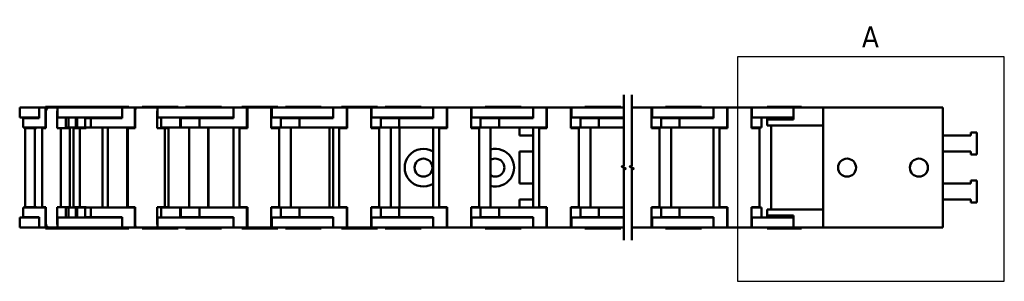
# Model space of a CAD drawing. Header units: millimetres. Extents: x 10 to 410, y -332 to 440.
# Tile 9 of 9: x 38 to 284, y 375 to 440. Entities that reach past the tile are written whole.
import ezdxf

# ---------------------------------------------------------------- set-up
doc = ezdxf.new("R2010")
doc.units = ezdxf.units.MM
for name, color, linetype, lineweight in [('상세 경계(ISO)', 7, 'Continuous', 25), ('외형선(ISO)', 7, 'Continuous', 50), ('절단선(ISO)', 1, 'Continuous', 50)]:
    doc.layers.add(name, color=color, linetype=linetype, lineweight=lineweight)
doc.styles.add('레이블 문자 (ISO)', font='tahoma.ttf')

# ---------------------------------------------------------------- blocks, each defined once
blk = doc.blocks.new('2dDetail0')
at = {"layer": '상세 경계(ISO)', "flags": 128}
blk.add_lwpolyline([(217.29, 374.69), (284.1, 374.69), (284.1, 430.83), (217.29, 430.83), (217.29, 374.69)], dxfattribs=at)
at = {"layer": '상세 경계(ISO)', "insert": (248.46, 433.2), "char_height": 5.25, "attachment_point": 7, "style": '레이블 문자 (ISO)'}
blk.add_mtext('A', dxfattribs=at)

msp = doc.modelspace()

# ---------------------------------------------------------------- linework, layer by layer
at = {"layer": '외형선(ISO)'}
for p, q in [((42.48, 418.103), (37.605, 418.103)), ((37.605, 418.103), (37.605, 415.603)), ((42.48, 418.103), (44.093, 418.103)), ((42.48, 415.503), (42.48, 418.103)), ((44.093, 418.103), (44.093, 413.103)), ((45.021, 418.103), (44.093, 418.103)), ((53.105, 418.303), (44.105, 418.303)), ((44.105, 418.303), (44.105, 418.103)), ((44.14, 413.003), (44.14, 417.103)), ((45.021, 418.103), (47.034, 418.103)), ((46.987, 417.103), (46.987, 413.003)), ((47.034, 415.603), (47.034, 418.103)), ((47.034, 418.103), (50.782, 418.103)), ((63.256, 418.103), (50.782, 418.103)), ((55.965, 418.303), (53.105, 418.303)), ((53.105, 418.303), (53.105, 418.103)), ((64.965, 418.303), (55.965, 418.303)), ((55.965, 418.303), (55.965, 418.103)), ((63.256, 418.103), (66.404, 418.103)), ((63.256, 415.503), (63.256, 418.103)), ((64.965, 418.303), (64.965, 418.103)), ((66.404, 418.103), (66.404, 413.103)), ((66.874, 418.103), (66.404, 418.103)), ((66.496, 413.003), (66.496, 417.103)), ((66.874, 418.103), (72.145, 418.103)), ((77.284, 418.303), (68.284, 418.303)), ((68.284, 418.303), (68.284, 418.103)), ((72.052, 417.103), (72.052, 413.003)), ((72.145, 415.603), (72.145, 418.103)), ((72.145, 418.103), (79.459, 418.103)), ((77.284, 418.303), (77.284, 418.103)), ((88.114, 418.303), (79.114, 418.303)), ((79.114, 418.303), (79.114, 418.103)), ((91.099, 418.103), (79.459, 418.103)), ((88.114, 418.303), (88.114, 418.103)), ((91.099, 418.103), (94.499, 418.103)), ((91.099, 415.503), (91.099, 418.103)), ((102.192, 418.303), (93.192, 418.303)), ((93.192, 418.303), (93.192, 418.103)), ((94.499, 418.103), (94.499, 413.103)), ((94.508, 418.103), (94.499, 418.103)), ((94.6, 418.103), (94.508, 418.103)), ((94.508, 413.103), (94.508, 418.103)), ((94.599, 413.003), (94.599, 417.103)), ((94.6, 418.103), (100.6, 418.103)), ((100.599, 417.103), (100.599, 413.003)), ((100.6, 418.103), (100.601, 418.103)), ((100.699, 418.103), (100.601, 418.103)), ((100.602, 417.103), (100.602, 413.003)), ((100.699, 415.603), (100.699, 418.103)), ((100.699, 418.103), (108.599, 418.103)), ((102.192, 418.303), (102.192, 418.103)), ((113.114, 418.303), (104.114, 418.303)), ((104.114, 418.303), (104.114, 418.103)), ((116.114, 418.103), (108.599, 418.103)), ((113.114, 418.303), (113.114, 418.103)), ((116.114, 418.103), (119.514, 418.103)), ((116.114, 415.503), (116.114, 418.103)), ((127.192, 418.303), (118.192, 418.303)), ((118.192, 418.303), (118.192, 418.103)), ((119.614, 418.103), (119.514, 418.103)), ((119.514, 418.103), (119.514, 413.103)), ((119.614, 418.103), (119.614, 417.103)), ((119.614, 418.103), (125.614, 418.103)), ((119.614, 413.003), (119.614, 417.103)), ((125.714, 418.103), (125.614, 418.103)), ((125.614, 417.103), (125.614, 418.103)), ((125.614, 417.103), (125.614, 413.003)), ((125.714, 415.603), (125.714, 418.103)), ((125.714, 418.103), (133.614, 418.103)), ((127.192, 418.303), (127.192, 418.103)), ((138.114, 418.303), (129.114, 418.303)), ((129.114, 418.303), (129.114, 418.103)), ((141.114, 418.103), (133.614, 418.103)), ((138.114, 418.303), (138.114, 418.103)), ((141.114, 418.103), (144.514, 418.103)), ((141.114, 415.503), (141.114, 418.103)), ((144.614, 418.103), (144.514, 418.103)), ((144.514, 418.103), (144.514, 413.103)), ((144.614, 418.103), (144.614, 417.103)), ((144.614, 418.103), (150.614, 418.103)), ((144.614, 413.003), (144.614, 417.103)), ((150.714, 418.103), (150.614, 418.103)), ((150.614, 417.103), (150.614, 418.103)), ((150.614, 417.103), (150.614, 413.003)), ((150.714, 415.603), (150.714, 418.103)), ((150.714, 418.103), (158.614, 418.103)), ((163.114, 418.303), (154.114, 418.303)), ((154.114, 418.303), (154.114, 418.103)), ((166.114, 418.103), (158.614, 418.103)), ((163.114, 418.303), (163.114, 418.103)), ((166.114, 418.103), (169.514, 418.103)), ((166.114, 415.503), (166.114, 418.103)), ((169.614, 418.103), (169.514, 418.103)), ((169.514, 418.103), (169.514, 413.103)), ((169.614, 418.103), (169.614, 417.103)), ((169.614, 418.103), (175.614, 418.103)), ((169.614, 413.003), (169.614, 417.103)), ((175.714, 418.103), (175.614, 418.103)), ((175.614, 417.103), (175.614, 418.103)), ((175.614, 417.103), (175.614, 413.003)), ((175.714, 415.603), (175.714, 418.103)), ((175.714, 418.103), (183.614, 418.103)), ((188.114, 418.303), (179.114, 418.303)), ((179.114, 418.303), (179.114, 418.103)), ((188.825, 418.103), (183.614, 418.103)), ((188.114, 418.303), (188.114, 418.103)), ((190.825, 418.103), (195.806, 418.103)), ((195.906, 418.103), (195.806, 418.103)), ((195.806, 417.103), (195.806, 418.103)), ((195.806, 417.103), (195.806, 413.003)), ((195.906, 415.603), (195.906, 418.103)), ((195.906, 418.103), (203.806, 418.103)), ((208.306, 418.303), (199.306, 418.303)), ((199.306, 418.303), (199.306, 418.103)), ((211.306, 418.103), (203.806, 418.103)), ((208.306, 418.303), (208.306, 418.103)), ((211.306, 415.503), (211.306, 418.103)), ((211.306, 418.103), (214.706, 418.103)), ((214.806, 418.103), (214.706, 418.103)), ((214.706, 418.103), (214.706, 413.103)), ((214.806, 418.103), (214.806, 417.103)), ((214.806, 418.103), (220.806, 418.103)), ((214.806, 413.003), (214.806, 417.103)), ((220.906, 418.103), (220.806, 418.103)), ((220.806, 417.103), (220.806, 418.103)), ((220.806, 417.103), (220.806, 413.003)), ((220.906, 415.603), (220.906, 418.103)), ((220.906, 418.103), (228.806, 418.103)), ((224.729, 418.303), (233.329, 418.303)), ((224.729, 418.303), (224.729, 418.103)), ((231.316, 418.103), (228.806, 418.103)), ((238.729, 418.103), (231.316, 418.103)), ((231.316, 418.103), (231.316, 415.103)), ((233.329, 418.303), (233.329, 418.103)), ((268.729, 418.103), (238.729, 418.103)), ((238.729, 418.103), (238.729, 388.103)), ((268.729, 388.103), (268.729, 418.103)), ((37.605, 415.603), (42.48, 415.603)), ((38.487, 413.103), (38.487, 415.503)), ((38.922, 415.503), (38.487, 415.503)), ((38.922, 415.503), (42.48, 415.503)), ((39.364, 415.603), (39.364, 415.503)), ((41.816, 415.603), (41.816, 415.503)), ((50.782, 415.603), (47.034, 415.603)), ((49.188, 415.603), (49.188, 413.003)), ((49.815, 413.103), (49.815, 415.603)), ((50.782, 415.603), (63.256, 415.603)), ((51.638, 413.103), (51.638, 415.603)), ((51.981, 413.103), (51.981, 415.603)), ((54.026, 415.503), (54.026, 413.103)), ((54.026, 415.503), (55.402, 415.503)), ((55.402, 413.103), (55.402, 415.503)), ((56.311, 415.503), (55.402, 415.503)), ((55.965, 415.603), (55.965, 415.503)), ((56.311, 415.503), (63.256, 415.503)), ((79.459, 415.603), (72.145, 415.603)), ((72.996, 415.603), (72.996, 413.003)), ((77.766, 413.103), (77.766, 415.603)), ((77.98, 415.503), (77.98, 413.103)), ((77.98, 415.503), (82.599, 415.503)), ((79.114, 415.603), (79.114, 415.503)), ((79.459, 415.603), (91.099, 415.603)), ((82.599, 413.103), (82.599, 415.503)), ((83.599, 415.503), (82.599, 415.503)), ((83.599, 415.503), (91.099, 415.503)), ((88.114, 415.603), (88.114, 415.503)), ((100.602, 415.603), (100.699, 415.603)), ((108.599, 415.603), (100.699, 415.603)), ((102.985, 415.503), (102.985, 413.103)), ((102.985, 415.503), (107.614, 415.503)), ((103.111, 415.503), (103.111, 415.603)), ((103.116, 415.503), (103.116, 415.603)), ((104.114, 415.603), (104.114, 415.503)), ((107.614, 413.103), (107.614, 415.503)), ((108.614, 415.503), (107.614, 415.503)), ((108.599, 415.603), (116.114, 415.603)), ((108.614, 415.503), (116.114, 415.503)), ((113.114, 415.603), (113.114, 415.503)), ((115.192, 415.603), (115.192, 415.503)), ((125.614, 415.603), (125.714, 415.603)), ((133.614, 415.603), (125.714, 415.603)), ((127.985, 415.503), (132.614, 415.503)), ((127.985, 415.503), (127.985, 413.103)), ((128.114, 415.503), (128.114, 415.603)), ((129.114, 415.603), (129.114, 415.503)), ((133.614, 415.503), (132.614, 415.503)), ((132.614, 413.103), (132.614, 415.503)), ((133.614, 415.603), (141.114, 415.603)), ((133.614, 415.503), (141.114, 415.503)), ((138.114, 415.603), (138.114, 415.503)), ((150.614, 415.603), (150.714, 415.603)), ((158.614, 415.603), (150.714, 415.603)), ((152.985, 415.503), (157.614, 415.503)), ((152.985, 415.503), (152.985, 413.103)), ((153.114, 415.503), (153.114, 415.603)), ((154.114, 415.603), (154.114, 415.503)), ((158.614, 415.503), (157.614, 415.503)), ((157.614, 413.103), (157.614, 415.503)), ((158.614, 415.603), (166.114, 415.603)), ((158.614, 415.503), (166.114, 415.503)), ((163.114, 415.603), (163.114, 415.503)), ((175.614, 415.603), (175.714, 415.603)), ((183.614, 415.603), (175.714, 415.603)), ((177.985, 415.503), (182.614, 415.503)), ((177.985, 415.503), (177.985, 413.103)), ((178.114, 415.503), (178.114, 415.603)), ((179.114, 415.603), (179.114, 415.503)), ((183.614, 415.503), (182.614, 415.503)), ((182.614, 413.103), (182.614, 415.503)), ((183.614, 415.603), (188.825, 415.603)), ((183.614, 415.503), (188.825, 415.503)), ((188.114, 415.603), (188.114, 415.503)), ((195.806, 415.603), (195.906, 415.603)), ((203.806, 415.603), (195.906, 415.603)), ((198.177, 415.503), (202.806, 415.503)), ((198.177, 415.503), (198.177, 413.103)), ((198.306, 415.503), (198.306, 415.603)), ((199.306, 415.603), (199.306, 415.503)), ((203.806, 415.503), (202.806, 415.503)), ((202.806, 413.103), (202.806, 415.503)), ((203.806, 415.603), (211.306, 415.603)), ((203.806, 415.503), (211.306, 415.503)), ((208.306, 415.603), (208.306, 415.503)), ((220.806, 415.603), (220.906, 415.603)), ((228.806, 415.603), (220.906, 415.603)), ((223.306, 413.103), (223.306, 415.603)), ((224.729, 415.603), (224.729, 415.103)), ((224.729, 415.103), (228.729, 415.103)), ((224.729, 415.103), (224.729, 413.603)), ((231.316, 415.103), (228.729, 415.103)), ((228.806, 415.603), (231.316, 415.603)), ((38.487, 413.103), (38.922, 413.103)), ((44.093, 413.103), (38.922, 413.103)), ((38.976, 413.003), (38.976, 393.203)), ((38.976, 413.003), (41.429, 413.003)), ((39.364, 413.103), (39.364, 413.003)), ((41.816, 413.003), (41.429, 413.003)), ((41.429, 413.003), (41.429, 393.203)), ((41.816, 413.103), (41.816, 413.003)), ((42.979, 413.003), (42.979, 413.103)), ((43.192, 413.003), (42.979, 413.003)), ((43.192, 413.003), (44.14, 413.003)), ((43.192, 413.003), (43.192, 393.203)), ((44.093, 413.103), (44.14, 413.103)), ((46.987, 413.003), (47.936, 413.003)), ((47.936, 413.003), (47.936, 393.203)), ((47.936, 413.003), (50.137, 413.003)), ((49.188, 413.103), (49.815, 413.103)), ((49.815, 413.103), (51.638, 413.103)), ((50.137, 413.003), (50.137, 393.203)), ((51.116, 413.003), (51.116, 393.203)), ((51.116, 413.003), (52.701, 413.003)), ((51.638, 413.103), (51.981, 413.103)), ((51.981, 413.103), (54.026, 413.103)), ((52.663, 413.103), (52.663, 413.003)), ((54.248, 413.003), (52.701, 413.003)), ((52.701, 413.003), (52.701, 393.203)), ((55.402, 413.103), (54.026, 413.103)), ((54.248, 413.103), (54.248, 413.003)), ((55.402, 413.103), (56.311, 413.103)), ((66.404, 413.103), (56.311, 413.103)), ((58.357, 393.103), (58.357, 413.103)), ((59.646, 413.103), (59.646, 393.103)), ((64.488, 393.103), (64.488, 413.103)), ((64.644, 413.003), (66.496, 413.003)), ((64.644, 413.003), (64.644, 393.203)), ((66.404, 413.103), (66.496, 413.103)), ((72.052, 413.003), (73.904, 413.003)), ((72.996, 413.103), (77.766, 413.103)), ((73.904, 413.003), (73.904, 393.203)), ((73.904, 413.003), (74.848, 413.003)), ((74.848, 413.003), (74.848, 393.203)), ((77.766, 413.103), (77.98, 413.103)), ((82.599, 413.103), (77.98, 413.103)), ((80.071, 393.103), (80.071, 413.103)), ((82.599, 413.103), (83.599, 413.103)), ((94.499, 413.103), (83.599, 413.103)), ((84.801, 413.103), (84.801, 393.103)), ((84.891, 393.103), (84.891, 413.103)), ((91.125, 413.103), (91.125, 393.103)), ((92.599, 413.003), (94.599, 413.003)), ((92.599, 413.003), (92.599, 393.203)), ((94.499, 413.103), (94.508, 413.103)), ((94.508, 413.103), (94.599, 413.103)), ((100.599, 413.003), (102.599, 413.003)), ((100.602, 413.103), (102.985, 413.103)), ((101.332, 413.003), (101.332, 413.103)), ((102.599, 413.003), (102.599, 393.203)), ((102.599, 413.003), (102.602, 413.003)), ((102.602, 413.003), (102.602, 393.203)), ((107.614, 413.103), (102.985, 413.103)), ((105.521, 393.103), (105.521, 413.103)), ((105.521, 413.103), (105.521, 393.103)), ((107.614, 413.103), (108.614, 413.103)), ((119.514, 413.103), (108.614, 413.103)), ((115.192, 413.103), (115.192, 393.103)), ((116.114, 413.103), (116.114, 393.103)), ((117.614, 413.003), (119.614, 413.003)), ((117.614, 413.003), (117.614, 393.203)), ((119.514, 413.103), (119.614, 413.103)), ((125.614, 413.103), (127.985, 413.103)), ((125.614, 413.003), (127.614, 413.003)), ((126.321, 413.003), (126.321, 413.103)), ((127.614, 413.003), (127.614, 393.203)), ((132.614, 413.103), (127.985, 413.103)), ((130.507, 413.103), (130.507, 393.103)), ((132.614, 413.103), (133.614, 413.103)), ((132.692, 413.103), (132.692, 393.103)), ((144.514, 413.103), (133.614, 413.103)), ((141.114, 413.103), (141.114, 393.103)), ((142.614, 413.003), (144.614, 413.003)), ((142.614, 413.003), (142.614, 393.203)), ((144.514, 413.103), (144.614, 413.103)), ((150.614, 413.103), (152.985, 413.103)), ((150.614, 413.003), (152.614, 413.003)), ((151.321, 413.003), (151.321, 413.103)), ((152.614, 413.003), (152.614, 393.203)), ((157.614, 413.103), (152.985, 413.103)), ((155.507, 413.103), (155.507, 393.103)), ((157.614, 413.103), (158.614, 413.103)), ((169.514, 413.103), (158.614, 413.103)), ((162.692, 413.103), (162.692, 411.103)), ((166.114, 413.103), (166.114, 393.103)), ((167.614, 413.003), (169.614, 413.003)), ((167.614, 413.003), (167.614, 393.203)), ((169.514, 413.103), (169.614, 413.103)), ((175.614, 413.103), (177.985, 413.103)), ((175.614, 413.003), (177.614, 413.003)), ((176.321, 413.003), (176.321, 413.103)), ((177.614, 413.003), (177.614, 393.203)), ((182.614, 413.103), (177.985, 413.103)), ((180.507, 413.103), (180.507, 393.103)), ((182.614, 413.103), (183.614, 413.103)), ((188.825, 413.103), (183.614, 413.103)), ((195.806, 413.103), (198.177, 413.103)), ((195.806, 413.003), (197.806, 413.003)), ((196.513, 413.003), (196.513, 413.103)), ((197.806, 413.003), (197.806, 393.203)), ((202.806, 413.103), (198.177, 413.103)), ((200.699, 413.103), (200.699, 393.103)), ((202.806, 413.103), (203.806, 413.103)), ((214.706, 413.103), (203.806, 413.103)), ((211.306, 413.103), (211.306, 393.103)), ((212.806, 413.003), (212.806, 393.203)), ((212.806, 413.003), (214.806, 413.003)), ((214.706, 413.103), (214.806, 413.103)), ((220.806, 413.103), (223.306, 413.103)), ((220.806, 413.003), (222.806, 413.003)), ((221.513, 413.003), (221.513, 413.103)), ((222.806, 413.003), (222.806, 393.203)), ((228.729, 413.603), (224.729, 413.603)), ((225.699, 413.603), (225.699, 392.603)), ((228.729, 413.603), (238.729, 413.603)), ((275.729, 411.853), (275.729, 411.103)), ((277.229, 411.853), (275.729, 411.853)), ((277.229, 406.353), (277.229, 411.853)), ((166.114, 411.103), (162.692, 411.103)), ((275.729, 411.103), (268.729, 411.103)), ((162.692, 407.103), (162.692, 399.103)), ((162.692, 407.103), (166.114, 407.103)), ((268.729, 407.103), (275.729, 407.103)), ((275.729, 407.103), (275.729, 406.353)), ((275.729, 406.353), (277.229, 406.353)), ((275.729, 399.103), (275.729, 399.853)), ((275.729, 399.853), (277.229, 399.853)), ((277.229, 399.853), (277.229, 394.353)), ((162.692, 399.103), (166.114, 399.103)), ((268.729, 399.103), (275.729, 399.103)), ((166.114, 395.103), (162.692, 395.103)), ((162.692, 395.103), (162.692, 393.103)), ((275.729, 395.103), (268.729, 395.103)), ((275.729, 394.353), (275.729, 395.103)), ((38.487, 393.103), (38.487, 390.703)), ((38.487, 393.103), (38.922, 393.103)), ((44.093, 393.103), (38.922, 393.103)), ((38.976, 393.203), (41.429, 393.203)), ((39.364, 393.103), (39.364, 393.203)), ((41.816, 393.203), (41.429, 393.203)), ((41.816, 393.103), (41.816, 393.203)), ((42.979, 393.203), (42.979, 393.103)), ((43.192, 393.203), (42.979, 393.203)), ((43.192, 393.203), (44.14, 393.203)), ((44.093, 388.103), (44.093, 393.103)), ((44.093, 393.103), (44.14, 393.103)), ((44.14, 393.203), (44.14, 389.103)), ((46.987, 389.103), (46.987, 393.203)), ((46.987, 393.203), (47.936, 393.203)), ((47.936, 393.203), (50.137, 393.203)), ((49.188, 390.603), (49.188, 393.203)), ((49.188, 393.103), (49.815, 393.103)), ((49.815, 393.103), (51.638, 393.103)), ((49.815, 393.103), (49.815, 390.603)), ((51.116, 393.203), (52.701, 393.203)), ((51.638, 393.103), (51.981, 393.103)), ((51.638, 393.103), (51.638, 390.603)), ((51.981, 393.103), (51.981, 390.603)), ((51.981, 393.103), (54.026, 393.103)), ((52.663, 393.103), (52.663, 393.203)), ((54.248, 393.203), (52.701, 393.203)), ((54.026, 390.703), (54.026, 393.103)), ((55.402, 393.103), (54.026, 393.103)), ((54.248, 393.103), (54.248, 393.203)), ((55.402, 393.103), (55.402, 390.703)), ((55.402, 393.103), (56.311, 393.103)), ((66.404, 393.103), (56.311, 393.103)), ((64.644, 393.203), (66.496, 393.203)), ((66.404, 388.103), (66.404, 393.103)), ((66.404, 393.103), (66.496, 393.103)), ((66.496, 393.203), (66.496, 389.103)), ((72.052, 389.103), (72.052, 393.203)), ((72.052, 393.203), (73.904, 393.203)), ((72.996, 390.603), (72.996, 393.203)), ((72.996, 393.103), (77.766, 393.103)), ((73.904, 393.203), (74.848, 393.203)), ((77.766, 393.103), (77.98, 393.103)), ((77.766, 393.103), (77.766, 390.603)), ((77.98, 390.703), (77.98, 393.103)), ((82.599, 393.103), (77.98, 393.103)), ((82.599, 393.103), (82.599, 390.703)), ((82.599, 393.103), (83.599, 393.103)), ((94.499, 393.103), (83.599, 393.103)), ((92.599, 393.203), (94.599, 393.203)), ((94.499, 388.103), (94.499, 393.103)), ((94.499, 393.103), (94.508, 393.103)), ((94.508, 393.103), (94.599, 393.103)), ((94.508, 393.103), (94.508, 388.103)), ((94.599, 393.203), (94.599, 389.103)), ((100.599, 389.103), (100.599, 393.203)), ((100.599, 393.203), (102.599, 393.203)), ((100.602, 389.103), (100.602, 393.203)), ((100.602, 393.103), (102.985, 393.103)), ((101.332, 393.103), (101.332, 393.203)), ((102.599, 393.203), (102.602, 393.203)), ((107.614, 393.103), (102.985, 393.103)), ((102.985, 390.703), (102.985, 393.103)), ((107.614, 393.103), (108.614, 393.103)), ((107.614, 393.103), (107.614, 390.703)), ((119.514, 393.103), (108.614, 393.103)), ((117.614, 393.203), (119.614, 393.203)), ((119.514, 393.103), (119.614, 393.103)), ((119.514, 388.103), (119.514, 393.103)), ((119.614, 393.203), (119.614, 389.103)), ((125.614, 389.103), (125.614, 393.203)), ((125.614, 393.203), (127.614, 393.203)), ((125.614, 393.103), (127.985, 393.103)), ((126.321, 393.103), (126.321, 393.203)), ((132.614, 393.103), (127.985, 393.103)), ((127.985, 390.703), (127.985, 393.103)), ((132.614, 393.103), (133.614, 393.103)), ((132.614, 393.103), (132.614, 390.703)), ((144.514, 393.103), (133.614, 393.103)), ((142.614, 393.203), (144.614, 393.203)), ((144.514, 393.103), (144.614, 393.103)), ((144.514, 388.103), (144.514, 393.103)), ((144.614, 393.203), (144.614, 389.103)), ((150.614, 389.103), (150.614, 393.203)), ((150.614, 393.203), (152.614, 393.203)), ((150.614, 393.103), (152.985, 393.103)), ((151.321, 393.103), (151.321, 393.203)), ((157.614, 393.103), (152.985, 393.103)), ((152.985, 390.703), (152.985, 393.103)), ((157.614, 393.103), (158.614, 393.103)), ((157.614, 393.103), (157.614, 390.703)), ((169.514, 393.103), (158.614, 393.103)), ((167.614, 393.203), (169.614, 393.203)), ((169.514, 393.103), (169.614, 393.103)), ((169.514, 388.103), (169.514, 393.103)), ((169.614, 393.203), (169.614, 389.103)), ((175.614, 389.103), (175.614, 393.203)), ((175.614, 393.203), (177.614, 393.203)), ((175.614, 393.103), (177.985, 393.103)), ((176.321, 393.103), (176.321, 393.203)), ((182.614, 393.103), (177.985, 393.103)), ((177.985, 390.703), (177.985, 393.103)), ((182.614, 393.103), (183.614, 393.103)), ((182.614, 393.103), (182.614, 390.703)), ((188.825, 393.103), (183.614, 393.103)), ((195.806, 393.203), (197.806, 393.203)), ((195.806, 389.103), (195.806, 393.203)), ((195.806, 393.103), (198.177, 393.103)), ((196.513, 393.103), (196.513, 393.203)), ((202.806, 393.103), (198.177, 393.103)), ((198.177, 390.703), (198.177, 393.103)), ((202.806, 393.103), (203.806, 393.103)), ((202.806, 393.103), (202.806, 390.703)), ((214.706, 393.103), (203.806, 393.103)), ((212.806, 393.203), (214.806, 393.203)), ((214.706, 393.103), (214.806, 393.103)), ((214.706, 388.103), (214.706, 393.103)), ((214.806, 393.203), (214.806, 389.103)), ((220.806, 393.203), (222.806, 393.203)), ((220.806, 389.103), (220.806, 393.203)), ((220.806, 393.103), (223.306, 393.103)), ((221.513, 393.103), (221.513, 393.203)), ((223.306, 393.103), (223.306, 390.603)), ((228.729, 392.603), (224.729, 392.603)), ((224.729, 392.603), (224.729, 391.103)), ((228.729, 392.603), (238.729, 392.603)), ((277.229, 394.353), (275.729, 394.353)), ((37.605, 390.603), (42.48, 390.603)), ((37.605, 390.603), (37.605, 388.103)), ((38.922, 390.703), (38.487, 390.703)), ((38.922, 390.703), (42.48, 390.703)), ((39.364, 390.603), (39.364, 390.703)), ((41.816, 390.603), (41.816, 390.703)), ((42.48, 390.703), (42.48, 388.103)), ((50.782, 390.603), (47.034, 390.603)), ((47.034, 390.603), (47.034, 388.103)), ((50.782, 390.603), (63.256, 390.603)), ((54.026, 390.703), (55.402, 390.703)), ((56.311, 390.703), (55.402, 390.703)), ((55.965, 390.703), (55.965, 390.603)), ((56.311, 390.703), (63.256, 390.703)), ((63.256, 390.703), (63.256, 388.103)), ((79.459, 390.603), (72.145, 390.603)), ((72.145, 390.603), (72.145, 388.103)), ((77.98, 390.703), (82.599, 390.703)), ((79.114, 390.703), (79.114, 390.603)), ((79.459, 390.603), (91.099, 390.603)), ((83.599, 390.703), (82.599, 390.703)), ((83.599, 390.703), (91.099, 390.703)), ((88.114, 390.703), (88.114, 390.603)), ((91.099, 390.703), (91.099, 388.103)), ((100.602, 390.603), (100.699, 390.603)), ((108.599, 390.603), (100.699, 390.603)), ((100.699, 390.603), (100.699, 388.103)), ((102.985, 390.703), (107.614, 390.703)), ((103.111, 390.703), (103.111, 390.603)), ((103.116, 390.703), (103.116, 390.603)), ((104.114, 390.703), (104.114, 390.603)), ((108.614, 390.703), (107.614, 390.703)), ((108.599, 390.603), (116.114, 390.603)), ((108.614, 390.703), (116.114, 390.703)), ((113.114, 390.703), (113.114, 390.603)), ((115.192, 390.703), (115.192, 390.603)), ((116.114, 390.703), (116.114, 388.103)), ((125.614, 390.603), (125.714, 390.603)), ((133.614, 390.603), (125.714, 390.603)), ((125.714, 390.603), (125.714, 388.103)), ((127.985, 390.703), (132.614, 390.703)), ((128.114, 390.703), (128.114, 390.603)), ((129.114, 390.703), (129.114, 390.603)), ((133.614, 390.703), (132.614, 390.703)), ((133.614, 390.703), (141.114, 390.703)), ((133.614, 390.603), (141.114, 390.603)), ((138.114, 390.703), (138.114, 390.603)), ((141.114, 390.703), (141.114, 388.103)), ((150.614, 390.603), (150.714, 390.603)), ((158.614, 390.603), (150.714, 390.603)), ((150.714, 390.603), (150.714, 388.103)), ((152.985, 390.703), (157.614, 390.703)), ((153.114, 390.703), (153.114, 390.603)), ((154.114, 390.703), (154.114, 390.603)), ((158.614, 390.703), (157.614, 390.703)), ((158.614, 390.703), (166.114, 390.703)), ((158.614, 390.603), (166.114, 390.603)), ((163.114, 390.703), (163.114, 390.603)), ((166.114, 390.703), (166.114, 388.103)), ((175.614, 390.603), (175.714, 390.603)), ((183.614, 390.603), (175.714, 390.603)), ((175.714, 390.603), (175.714, 388.103)), ((177.985, 390.703), (182.614, 390.703)), ((178.114, 390.703), (178.114, 390.603)), ((179.114, 390.703), (179.114, 390.603)), ((183.614, 390.703), (182.614, 390.703)), ((183.614, 390.703), (188.825, 390.703)), ((183.614, 390.603), (188.825, 390.603)), ((188.114, 390.703), (188.114, 390.603)), ((195.806, 390.603), (195.906, 390.603)), ((203.806, 390.603), (195.906, 390.603)), ((195.906, 390.603), (195.906, 388.103)), ((198.177, 390.703), (202.806, 390.703)), ((198.306, 390.703), (198.306, 390.603)), ((199.306, 390.703), (199.306, 390.603)), ((203.806, 390.703), (202.806, 390.703)), ((203.806, 390.703), (211.306, 390.703)), ((203.806, 390.603), (211.306, 390.603)), ((208.306, 390.703), (208.306, 390.603)), ((211.306, 390.703), (211.306, 388.103)), ((220.806, 390.603), (220.906, 390.603)), ((228.806, 390.603), (220.906, 390.603)), ((220.906, 390.603), (220.906, 388.103)), ((228.729, 391.103), (224.729, 391.103)), ((224.729, 391.103), (224.729, 390.603)), ((228.729, 391.103), (231.316, 391.103)), ((228.806, 390.603), (231.316, 390.603)), ((231.316, 391.103), (231.316, 388.103)), ((42.48, 388.103), (37.605, 388.103)), ((42.48, 388.103), (44.093, 388.103)), ((45.021, 388.103), (44.093, 388.103)), ((44.105, 388.103), (44.105, 387.903)), ((53.105, 387.903), (44.105, 387.903)), ((45.021, 388.103), (47.034, 388.103)), ((47.034, 388.103), (50.782, 388.103)), ((63.256, 388.103), (50.782, 388.103)), ((53.105, 388.103), (53.105, 387.903)), ((55.965, 387.903), (53.105, 387.903)), ((55.965, 388.103), (55.965, 387.903)), ((64.965, 387.903), (55.965, 387.903)), ((63.256, 388.103), (66.404, 388.103)), ((64.965, 388.103), (64.965, 387.903)), ((66.874, 388.103), (66.404, 388.103)), ((66.874, 388.103), (72.145, 388.103)), ((68.284, 388.103), (68.284, 387.903)), ((77.284, 387.903), (68.284, 387.903)), ((72.145, 388.103), (79.459, 388.103)), ((77.284, 388.103), (77.284, 387.903)), ((79.114, 388.103), (79.114, 387.903)), ((88.114, 387.903), (79.114, 387.903)), ((91.099, 388.103), (79.459, 388.103)), ((88.114, 388.103), (88.114, 387.903)), ((91.099, 388.103), (94.499, 388.103)), ((93.192, 388.103), (93.192, 387.903)), ((102.192, 387.903), (93.192, 387.903)), ((94.508, 388.103), (94.499, 388.103)), ((94.6, 388.103), (94.508, 388.103)), ((94.6, 388.103), (100.6, 388.103)), ((100.6, 388.103), (100.601, 388.103)), ((100.699, 388.103), (100.601, 388.103)), ((100.699, 388.103), (108.599, 388.103)), ((102.192, 388.103), (102.192, 387.903)), ((104.114, 388.103), (104.114, 387.903)), ((113.114, 387.903), (104.114, 387.903)), ((116.114, 388.103), (108.599, 388.103)), ((113.114, 388.103), (113.114, 387.903)), ((116.114, 388.103), (119.514, 388.103)), ((118.192, 388.103), (118.192, 387.903)), ((127.192, 387.903), (118.192, 387.903)), ((119.614, 388.103), (119.514, 388.103)), ((119.614, 388.103), (119.614, 389.103)), ((119.614, 388.103), (125.614, 388.103)), ((125.614, 389.103), (125.614, 388.103)), ((125.714, 388.103), (125.614, 388.103)), ((125.714, 388.103), (133.614, 388.103)), ((127.192, 388.103), (127.192, 387.903)), ((129.114, 388.103), (129.114, 387.903)), ((138.114, 387.903), (129.114, 387.903)), ((141.114, 388.103), (133.614, 388.103)), ((138.114, 388.103), (138.114, 387.903)), ((141.114, 388.103), (144.514, 388.103)), ((144.614, 388.103), (144.514, 388.103)), ((144.614, 388.103), (144.614, 389.103)), ((144.614, 388.103), (150.614, 388.103)), ((150.614, 389.103), (150.614, 388.103)), ((150.714, 388.103), (150.614, 388.103)), ((150.714, 388.103), (158.614, 388.103)), ((154.114, 388.103), (154.114, 387.903)), ((163.114, 387.903), (154.114, 387.903)), ((166.114, 388.103), (158.614, 388.103)), ((163.114, 388.103), (163.114, 387.903)), ((166.114, 388.103), (169.514, 388.103)), ((169.614, 388.103), (169.514, 388.103)), ((169.614, 388.103), (169.614, 389.103)), ((169.614, 388.103), (175.614, 388.103)), ((175.614, 389.103), (175.614, 388.103)), ((175.714, 388.103), (175.614, 388.103)), ((175.714, 388.103), (183.614, 388.103)), ((179.114, 388.103), (179.114, 387.903)), ((188.114, 387.903), (179.114, 387.903)), ((188.825, 388.103), (183.614, 388.103)), ((188.114, 388.103), (188.114, 387.903)), ((190.825, 388.103), (195.806, 388.103)), ((195.806, 389.103), (195.806, 388.103)), ((195.906, 388.103), (195.806, 388.103)), ((195.906, 388.103), (203.806, 388.103)), ((199.306, 388.103), (199.306, 387.903)), ((208.306, 387.903), (199.306, 387.903)), ((211.306, 388.103), (203.806, 388.103)), ((208.306, 388.103), (208.306, 387.903)), ((211.306, 388.103), (214.706, 388.103)), ((214.806, 388.103), (214.706, 388.103)), ((214.806, 388.103), (214.806, 389.103)), ((214.806, 388.103), (220.806, 388.103)), ((220.806, 389.103), (220.806, 388.103)), ((220.906, 388.103), (220.806, 388.103)), ((220.906, 388.103), (228.806, 388.103)), ((224.729, 388.103), (224.729, 387.903)), ((224.729, 387.903), (233.329, 387.903)), ((231.316, 388.103), (228.806, 388.103)), ((238.729, 388.103), (231.316, 388.103)), ((233.329, 388.103), (233.329, 387.903)), ((268.729, 388.103), (238.729, 388.103))]:
    msp.add_line(p, q, dxfattribs=at)
for centre in [(138.692, 403.103), (244.729, 403.103), (262.729, 403.103)]:
    msp.add_circle(centre, 2.25, dxfattribs=at)
for centre, radius, start, end in [((138.692, 403.103), 4.7, 58.9818, 301.0182), ((156.692, 403.103), 4.7, 255.39438, 104.60562), ((156.692, 403.103), 2.25, 238.21434, 121.78566)]:
    msp.add_arc(centre, radius, start, end, dxfattribs=at)
for centre, major_axis, ratio, start_param, end_param in [((45.021, 417.103), (0, 1), 0.8802947, 0, 1.5707963), ((47.867, 417.103), (0, -1), 0.8802947, 4.3825851, 4.712389), ((66.874, 417.103), (0, 1), 0.377674, 0, 1.5707963), ((72.43, 417.103), (0, -1), 0.377674, 3.9969894, 4.712389), ((94.6, 417.103), (0, 1), 0.0013357, 0.0000002, 1.5707963), ((100.6, 417.103), (0, 1), 0.0013357, 0.0000003, 1.5707965), ((100.601, 417.103), (0, 1), 0.0013357, 4.712389, 6.2831855), ((45.021, 389.103), (0, -1), 0.8802947, 4.712389, 6.2831853), ((47.867, 389.103), (0, 1), 0.8802947, 1.5707963, 1.9006002), ((66.874, 389.103), (0, -1), 0.377674, 4.712389, 6.2831853), ((72.43, 389.103), (0, 1), 0.377674, 1.5707963, 2.2861959), ((94.6, 389.103), (0, -1), 0.0013357, 4.712389, 6.2831855), ((100.6, 389.103), (0, -1), 0.0013357, 4.7123891, 6.2831856), ((100.601, 389.103), (0, -1), 0.0013357, 0.0000002, 1.5707963)]:
    msp.add_ellipse(centre, major_axis=major_axis, ratio=ratio, start_param=start_param, end_param=end_param, dxfattribs=at)
at = {"layer": '절단선(ISO)', "flags": 128}
for points in [[(188.825, 384.928), (188.825, 402.68), (189.325, 402.814), (188.325, 403.391), (188.825, 403.525), (188.825, 421.278)], [(190.825, 384.928), (190.825, 402.68), (191.325, 402.814), (190.325, 403.391), (190.825, 403.525), (190.825, 421.278)]]:
    msp.add_lwpolyline(points, dxfattribs=at)

# ---------------------------------------------------------------- block references
at = {"layer": '상세 경계(ISO)'}
msp.add_blockref('2dDetail0', (0, 0), dxfattribs=at)

doc.saveas('drawing.dxf')
